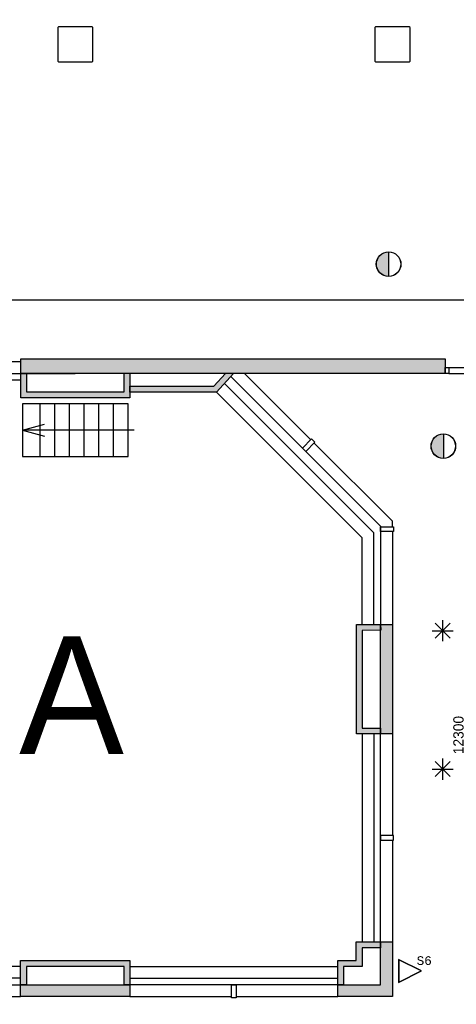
# Model space of a CAD drawing. Extents: x 319440 to 414317, y 3650 to 109188.
# Tile 18 of 46: x 345223 to 352659, y 20889 to 37638. Entities that reach past the tile are written whole.
import ezdxf
from ezdxf.enums import TextEntityAlignment as Align

# ---------------------------------------------------------------- set-up
doc = ezdxf.new("R2010")
doc.units = 0
doc.header["$MEASUREMENT"] = 0
doc.header["$PDMODE"] = 35
doc.header["$PDSIZE"] = -0.5
doc.layers.get('0').update_dxf_attribs({"linetype": 'CONTINUOUS'})
doc.layers.get('DEFPOINTS').update_dxf_attribs({"linetype": 'CONTINUOUS'})
for name, color, linetype in [('-02$TEKST$$$MAAT', 252, 'CONTINUOUS'), ('AA$1A---_ARCEER', 252, 'CONTINUOUS'), ('AL22----_BINNENWAND', 252, 'CONTINUOUS'), ('AL24----_TRAPPEN', 252, 'CONTINUOUS'), ('AL32----_BINNENKOZIJN', 252, 'CONTINUOUS'), ('AM$1A---_MAATVOERING', 252, 'CONTINUOUS'), ('AT$1A---_TEKST', 252, 'CONTINUOUS'), ('Betonpalen', 252, 'CONTINUOUS'), ('Brandweer', 252, 'CONTINUOUS'), ('LAYER01', 252, 'CONTINUOUS')]:
    doc.layers.add(name, color=color, linetype=linetype)
doc.styles.add('B-01', font='b-gbp')
doc.styles.add('MONOTXT', font='MONOTXT')
doc.dimstyles.new('BBA_STAND', dxfattribs={"dimtxt": 175, "dimasz": 1, "dimexe": 1, "dimexo": 0.001, "dimgap": 75, "dimtad": 1, "dimdec": 0, "dimzin": 0, "dimdsep": 46, "dimtxsty": 'B-01', "dimblk": 'NONE', "dimblk1": 'NONE', "dimblk2": 'PIJL1', "dimcen": 1, "dimse1": 1, "dimse2": 1, "dimclrd": 256, "dimclre": 1, "dimclrt": 256, "dimadec": 0, "dimazin": 0, "dimtfac": 1, "dimtdec": 0, "dimtmove": 0, "dimatfit": 0, "dimldrblk": 'PIJL1', "dimfxl": 1, "dimtolj": 1, "dimtzin": 0, "dimarcsym": 0})

# ---------------------------------------------------------------- blocks, each defined once
blk = doc.blocks.new('*D101')
at = {"layer": 'AM$1A---_MAATVOERING', "lineweight": -2, "transparency": 16777216}
blk.add_line((330020, 32871), (356865, 32871), dxfattribs=at)
at = {"layer": 'DEFPOINTS', "color": 0, "transparency": 16777216}
for p in [(330020, 42008), (356865, 42008), (356865, 32871)]:
    blk.add_point(p, dxfattribs=at)
at = {"layer": 'AM$1A---_MAATVOERING', "transparency": 16777216, "insert": (343443, 33034), "char_height": 175, "attachment_point": 5, "style": 'B-01'}
blk.add_mtext('\\A1;26845', dxfattribs=at)
blk = doc.blocks.new('_None')
blk = doc.blocks.new('PIJL1')
at = {"color": 1, "linetype": 'ByBlock'}
blk.add_line((0, 83), (0, -83), dxfattribs=at)
blk.add_solid([(-100, 17), (-100, -17), (0, 0)], dxfattribs=at)
blk = doc.blocks.new('*D165')
at = {"layer": 'AM$1A---_MAATVOERING', "lineweight": -2, "transparency": 16777216}
blk.add_line((352859, 31619), (352859, 19319), dxfattribs=at)
at = {"layer": 'DEFPOINTS', "color": 0, "transparency": 16777216}
for p in [(351878, 31619), (352610, 19319), (352859, 19319)]:
    blk.add_point(p, dxfattribs=at)
at = {"layer": 'AM$1A---_MAATVOERING', "transparency": 16777216, "insert": (352696, 25469), "char_height": 175, "attachment_point": 5, "rotation": 90, "style": 'B-01'}
blk.add_mtext('\\A1;12300', dxfattribs=at)

msp = doc.modelspace()

# ---------------------------------------------------------------- hatches: boundary and pattern name
at = {"layer": 'AA$1A---_ARCEER'}
h = msp.add_hatch(color=256, dxfattribs=at)
h.paths.add_polyline_path([(362467.8, 10269), (362467.8, 39818.8), (362470.4, 39818.8), (362470.4, 40018.8), (362467.8, 40018.8), (362467.8, 42569), (362267.8, 42569), (362267.8, 40018.8), (356870.4, 40018.8), (356870.4, 31869), (357070.4, 31869), (357070.4, 39818.8), (362267.8, 39818.8), (362267.8, 36714.7), (362269.8, 36714.7), (362270, 35026), (362267.8, 35026), (362267.8, 26864.5), (362270.4, 26864.5), (362270.4, 26804.5), (362267.8, 26804.5), (362267.8, 24834.5), (362270.4, 24834.5), (362270.4, 24634.5), (362267.8, 24634.5), (362267.8, 10269)])
h.paths.add_polyline_path([(361412, 38714.7), (362267.8, 37876.3), (362267.8, 38016.3), (361452.8, 38814.7), (357887.1, 38814.7), (357070.4, 38014.7), (357070.4, 37874.7), (357927.9, 38714.7)], flags=17)
h.paths.add_polyline_path([(358570.4, 24634.5), (362267.8, 24634.5), (362267.8, 24834.5), (358670.4, 24834.5), (358670.4, 26884.5), (358470.4, 26884.5), (358470.4, 26798), (358470.4, 24834.5), (357070.4, 24834.5), (357070.4, 26884.5), (356940.6, 26884.5), (356870.4, 26884.5), (356870.4, 24734.5), (356870.4, 20919), (357070.4, 20919), (357070.4, 24634.5)], flags=17)
h.paths.add_polyline_path([(356870.4, 20969), (356870.4, 21069), (353370.4, 21069), (353370.4, 27319), (353570.4, 27319), (353570.4, 27419), (353270.4, 27419), (353270.4, 20969)])
h.paths.add_polyline_path([(356970.4, 16619), (356970.4, 15919), (357075.4, 15919), (357075.4, 19419), (356975.6, 19419), (356865.4, 19419), (356865.4, 19319), (353800.4, 19319), (353800.4, 19219), (356865.4, 19219), (356865.4, 16719), (356570.4, 16719), (356570.4, 13329), (356045.4, 13329), (356045.4, 10269), (356255.4, 10269), (356255.4, 13119), (357255.4, 13119), (357255.4, 13329), (357255.4, 15319), (357155.4, 15319), (357155.4, 13329), (356670.4, 13329), (356670.4, 16619), (356865.4, 16619)])
h.paths.add_polyline_path([(352470.4, 10269), (352470.4, 16419), (352370.4, 16419), (352370.4, 10269)])
h.paths.add_polyline_path([(352470.4, 17419), (352470.4, 19219), (352800.4, 19219), (352800.4, 19319), (352420.4, 19319), (352370.4, 19319), (352370.4, 19219.3), (352370.4, 19219), (352370.4, 17419)])
h.paths.add_polyline_path([(352470.4, 31619), (352470.4, 31869), (349811.8, 31869), (345240.4, 31869), (345240.4, 31819), (348851.9, 31819), (349052.1, 31619), (349811.8, 31619)])
h.paths.add_polyline_path([(356940.2, 31619), (356940.2, 31634), (356940.5, 31634), (356940.5, 31619), (357070.4, 31619), (357070.4, 31869), (356870.4, 31869), (353470.4, 31869), (353470.4, 31619)])
h = msp.add_hatch(color=256, dxfattribs=at)
h.paths.add_polyline_path([(349811.8, 31619), (352470.4, 31619), (352470.4, 31869), (349811.8, 31869), (345240.4, 31869), (345240.4, 31619), (345340.4, 31619), (346170.4, 31619)])
h.paths.add_polyline_path([(348574.8, 31302), (348866.8, 31619), (348730.8, 31619), (348530.9, 31402), (347100.6, 31402), (347100.6, 31302)])
h.paths.add_polyline_path([(347100.6, 31205), (347100.6, 31302), (347100.5, 31302), (347100.5, 31402), (347100.6, 31402), (347100.6, 31619), (347000.6, 31619), (347000.6, 31305), (345340.4, 31305), (345340.4, 31619), (345240.4, 31619), (345240.4, 31205)])
h.paths.add_polyline_path([(351570.4, 25489), (351570.4, 27351), (351370.4, 27351), (351370.9, 27251), (351370.4, 27251), (351370.4, 25489)])
h.paths.add_polyline_path([(351370.4, 25489), (351370.4, 25589), (351056.4, 25589), (351056.4, 27249.5), (351370.4, 27251), (351370.4, 27351), (350956.4, 27349), (350956.4, 25489)])
h = msp.add_hatch(color=256, dxfattribs=at)
h.paths.add_polyline_path([(351570.4, 21019), (351570.4, 21949), (351370.4, 21949), (351370.4, 21219), (350640.4, 21219), (350640.4, 21019)])
h.paths.add_polyline_path([(351370.4, 21849), (351370.4, 21949), (350956.1, 21949), (350956.1, 21634.5), (350640.4, 21634.5), (350640.4, 21219), (350740.4, 21219), (350740.4, 21534.5), (351056.1, 21534.5), (351056.1, 21849)], flags=17)
h.paths.add_polyline_path([(347100.4, 21019), (347100.4, 21219), (347000.4, 21219), (345238.4, 21219), (345238.4, 21019)])
h.paths.add_polyline_path([(347000.4, 21533), (347000.4, 21219), (347100.4, 21219), (347100.4, 21633), (345238.4, 21633), (345238.4, 21219), (345338.4, 21219), (345338.4, 21533)])
at = {"layer": 'Brandweer'}
for points in [[(351506, 33271.8), (351506, 33688.2, 1)], [(352438, 30175.8), (352438, 30592.2, 1)]]:
    msp.add_hatch(color=256, dxfattribs=at).paths.add_polyline_path(points)

# ---------------------------------------------------------------- linework, layer by layer
at = {"layer": '-02$TEKST$$$MAAT'}
for points in [[(351674.8, 21456.3), (351674.8, 21261), (352065.4, 21456.3), (351674.8, 21651.7)], [(351677.3, 21456.3), (351677.3, 21265.1), (352059.8, 21456.3), (351677.3, 21647.6)]]:
    msp.add_lwpolyline(points, close=True, dxfattribs=at)
at = {"layer": 'AL22----_BINNENWAND'}
msp.add_line((351570.4, 29011), (351570.4, 29105.6), dxfattribs=at)
for points in [[(345240.4, 31869), (349811.8, 31869)], [(345240.4, 31619), (345240.4, 31869)], [(349811.8, 31869), (352470.4, 31869)], [(352470.4, 31869), (352470.4, 31619)], [(345240.4, 31819), (343510.4, 31819)], [(345240.4, 31505), (341699.9, 31505)], [(341700.7, 31619), (346170.4, 31619)], [(349811.8, 31619), (345240.4, 31619)], [(345240.4, 31619), (345340.4, 31619)], [(345240.4, 31205), (345240.4, 31619)], [(345340.4, 31619), (345340.4, 31305)], [(348770.5, 31619), (346170.4, 31619)], [(347000.6, 31305), (347000.6, 31619)], [(347100.6, 31619), (347100.6, 31205)], [(348530.9, 31402), (348730.8, 31619)], [(348866.8, 31619), (348574.8, 31302)], [(348819.5, 31567.7), (351370.4, 29021.5)], [(350179.8, 30492.5), (349052.1, 31619)], [(352470.4, 31619), (349811.8, 31619)], [(347100.5, 31302), (347100.5, 31402)], [(347100.5, 31402), (348530.9, 31402)], [(351256.4, 28907.8), (348710.3, 31449.1)], [(347100.6, 31205), (345240.4, 31205)], [(345340.4, 31305), (347000.6, 31305)], [(348574.8, 31302), (347100.5, 31302)], [(348571.7, 31305), (351056.4, 28824.9)], [(350236.4, 30436), (351570.4, 29105.6)], [(351370.4, 29021.5), (351370.4, 27350.6)], [(351056.4, 27349), (351056.4, 28824.9)], [(351256.4, 27346.6), (351256.4, 28907.8)], [(351570.4, 28931), (351570.4, 27351)], [(350956.4, 27349), (351370.4, 27351)], [(350956.4, 25489), (350956.4, 27349)], [(351370.4, 25489), (351370.4, 27351)], [(351370.4, 27351), (351570.4, 27351)], [(351370.4, 27351), (351370.9, 27251)], [(351570.4, 27351), (351570.4, 25489)], [(351370.9, 27251), (351056.4, 27249.5)], [(351056.4, 27249.5), (351056.4, 25589)], [(351370.4, 25489), (350956.4, 25489)], [(351056.4, 25589), (351370.4, 25589)], [(351056.4, 25489), (351056.4, 21949), (351056.4, 21949)], [(351256.4, 25482.9), (351256.4, 21949)], [(351370.4, 25589), (351370.4, 25489)], [(351370.4, 21949), (351370.4, 25489)], [(351570.4, 25489), (351370.4, 25489)], [(351570.4, 25489.1), (351570.4, 23759)], [(351570.4, 23679), (351570.4, 21949)], [(350956.1, 21949), (351370.4, 21949)], [(350956.1, 21634.5), (350956.1, 21949)], [(351370.4, 21219), (351370.4, 21949)], [(351370.4, 21949), (351570.4, 21949)], [(351370.4, 21949), (351370.4, 21849)], [(351570.4, 21949), (351570.4, 21019)], [(351370.4, 21849), (351056.1, 21849)], [(351056.1, 21849), (351056.1, 21534.5)], [(345238.4, 21633), (347100.4, 21633)], [(345238.4, 21219), (345238.4, 21633)], [(347100.4, 21633), (347100.4, 21219)], [(350640.4, 21219), (350640.4, 21634.6)], [(350640.4, 21634.5), (350956.1, 21634.5)], [(345240.4, 21533), (343761.5, 21533)], [(347000.4, 21533), (345338.4, 21533)], [(345338.4, 21533), (345338.4, 21219)], [(347000.4, 21219), (347000.4, 21533)], [(347100.4, 21533), (350640.4, 21533), (350640.4, 21533)], [(350740.4, 21534.5), (350740.4, 21219)], [(351056.1, 21534.5), (350740.4, 21534.5)], [(345238.4, 21333), (343684.3, 21333)], [(347100.4, 21333), (350640.4, 21333)], [(343570.3, 21219), (345238.4, 21219)], [(345238.4, 21219), (347100.4, 21219)], [(345338.4, 21219), (345238.4, 21219)], [(345238.4, 21019), (345238.4, 21219)], [(347100.4, 21219), (347000.4, 21219)], [(350640.4, 21219), (347100.4, 21219)], [(347100.4, 21219), (347100.4, 21019)], [(350640.4, 21219), (351370.4, 21219)], [(350740.4, 21219), (350640.4, 21219)], [(350640.4, 21019), (350640.4, 21219)], [(343658.4, 21019), (345238.4, 21019)], [(347100.4, 21019), (345238.4, 21019)], [(347100.3, 21019), (348830.4, 21019)], [(348910.4, 21019), (350640.4, 21019)], [(351570.4, 21019), (350640.4, 21019)]]:
    msp.add_lwpolyline(points, dxfattribs=at)
for points in [[(350095.1, 30294.4), (350038.5, 30351), (350193.9, 30506.7), (350250.5, 30450.2)], [(351590.4, 29011), (351590.4, 28931), (351370.4, 28931), (351370.4, 29011)], [(351370.4, 23759), (351370.4, 23679), (351590.4, 23679), (351590.4, 23759)], [(348830.4, 21219), (348910.4, 21219), (348910.4, 20999), (348830.4, 20999)]]:
    msp.add_lwpolyline(points, close=True, dxfattribs=at)
at = {"layer": 'AL24----_TRAPPEN'}
msp.add_lwpolyline([(345270.4, 30205), (347070.4, 30205), (347070.4, 31105), (345270.4, 31105)], close=True, dxfattribs=at)
for points in [[(345570.4, 30205), (345570.4, 31105)], [(345820.4, 30205), (345820.4, 31105)], [(346070.4, 30205), (346070.4, 31105)], [(346320.4, 30205), (346320.4, 31105)], [(346570.4, 30205), (346570.4, 31105)], [(346820.4, 30205), (346820.4, 31105)], [(345270.4, 30655), (345643.6, 30755)], [(347170.4, 30655), (345270.4, 30655)], [(345270.4, 30655), (345643.6, 30555)]]:
    msp.add_lwpolyline(points, dxfattribs=at)
at = {"layer": 'AL32----_BINNENKOZIJN'}
msp.add_lwpolyline([(352470.4, 31719), (352530.4, 31719), (352530.4, 31619), (352470.4, 31619)], close=True, dxfattribs=at)
for points in [[(352530.4, 31719), (353410.6, 31719)], [(352530.4, 31619), (353410.6, 31619.3)]]:
    msp.add_lwpolyline(points, dxfattribs=at)
at = {"layer": 'Betonpalen'}
for points in [[(345885.4, 36919), (346455.4, 36919), (346470.4, 36934), (346470.4, 37504), (346455.4, 37519), (345885.4, 37519), (345870.4, 37504), (345870.4, 36934)], [(351285.4, 36919), (351855.4, 36919), (351870.4, 36934), (351870.4, 37504), (351855.4, 37519), (351285.4, 37519), (351270.4, 37504), (351270.4, 36934)]]:
    msp.add_lwpolyline(points, close=True, dxfattribs=at)
at = {"layer": 'Brandweer'}
for p, q in [((351506, 33689.5), (351506, 33270.5)), ((352438, 30593.5), (352438, 30174.5)), ((352298.8, 27372.2), (352553.2, 27117.8)), ((352298.8, 27116.5), (352554.5, 27372.2)), ((352426, 27424.9), (352426, 27065.1)), ((352245.2, 27244.1), (352606.8, 27244.1)), ((352298.8, 24761.5), (352554.5, 25017.2)), ((352298.8, 25017.2), (352553.2, 24762.8)), ((352426, 25069.9), (352426, 24710.1)), ((352245.2, 24889.1), (352606.8, 24889.1))]:
    msp.add_line(p, q, dxfattribs=at)
for centre, radius in [((351506, 33480), 209.5), ((351506, 33480), 208.2), ((352438, 30384), 209.5), ((352438, 30384), 208.2)]:
    msp.add_circle(centre, radius, dxfattribs=at)

# ---------------------------------------------------------------- texts
at = {"layer": '-02$TEKST$$$MAAT', "style": 'MONOTXT'}
msp.add_text('S6', height=148.75, dxfattribs=at).set_placement((351983.9, 21632.1), align=Align.MIDDLE_LEFT)
at = {"layer": 'AT$1A---_TEKST', "insert": (345214, 27148), "char_height": 2000, "width": 1683.04, "attachment_point": 1, "style": 'B-01'}
msp.add_mtext('A', dxfattribs=at)
at = {"layer": 'LAYER01', "insert": (345214, 27148), "char_height": 2000, "width": 1683.04, "attachment_point": 1, "style": 'B-01'}
msp.add_mtext('A', dxfattribs=at)

# ---------------------------------------------------------------- dimensions: what is measured, and where the dimension line sits
at = {"layer": 'AM$1A---_MAATVOERING'}
dim = msp.add_linear_dim(base=(356865.4, 32871), p1=(330020.4, 42008), p2=(356865.4, 42008), dimstyle='BBA_STAND', dxfattribs=at)
dim.commit()
dim.dimension.update_dxf_attribs({"geometry": '*D101', "text_midpoint": (343442.9, 33033.5)})
dim = msp.add_linear_dim(base=(352859, 19319), p1=(351878, 31619), p2=(352610.4, 19319), angle=270, dimstyle='BBA_STAND', dxfattribs=at)
dim.commit()
dim.dimension.update_dxf_attribs({"geometry": '*D165', "text_midpoint": (352696.5, 25469)})

doc.saveas('drawing.dxf')
